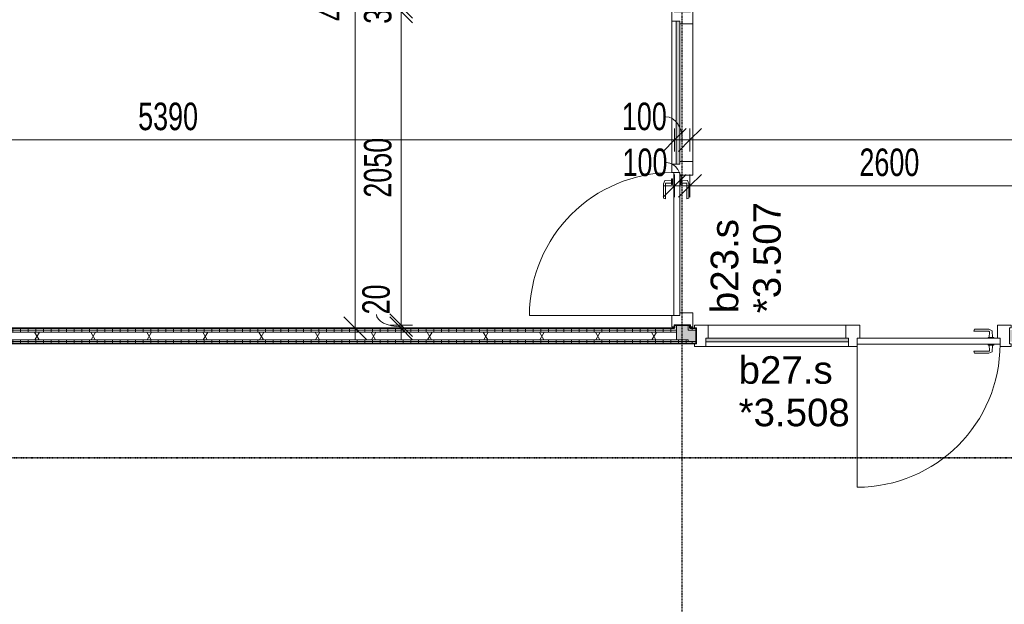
# Model space of a CAD drawing. Header units: millimetres. Extents: x -80560 to 110805, y -11020 to 52719.
# Tile 15 of 145: x 35964 to 42400, y 16346 to 20166. Entities that reach past the tile are written whole.
import ezdxf

# ---------------------------------------------------------------- set-up
doc = ezdxf.new("R2010")
doc.units = ezdxf.units.MM
doc.linetypes.add('CENTER2', pattern=[20, 8, -4, 4, -4])
doc.linetypes.add('DASHDOT2', pattern=[8, 4, -2, 0, -2])
for name, color, linetype, lineweight in [('A-ANNO-DIMS', 211, 'Continuous', 9), ('A-ANNO-DIMS-100', 211, 'Continuous', 9), ('A-DOOR', 31, 'Continuous', 18), ('A-GLAZ', 151, 'Continuous', 18), ('A-GLAZ-IDEN', 152, 'Continuous', 18), ('A-WALL', 113, 'Continuous', 35), ('A-WALL-PATT', 111, 'Continuous', 35), ('G-ANNO-SYMB', 111, 'Continuous', 9), ('I-WALL', 2, 'Continuous', 18), ('S-GRID', 1, 'Continuous', 9)]:
    doc.layers.add(name, color=color, linetype=linetype, lineweight=lineweight)
doc.styles.add('Arial', font='arial.ttf', dxfattribs={"height": 180})
doc.styles.add('Arial_5', font='arial.ttf', dxfattribs={"width": 0.7, "height": 180})
doc.dimstyles.new('n3o_1_8', dxfattribs={"dimscale": 304.8, "dimtxt": 183.646692, "dimasz": 0.492126, "dimexe": 0.246063, "dimexo": 0.0625, "dimgap": 0.032808, "dimtad": 1, "dimdec": 0, "dimdsep": 46, "dimtxsty": 'Arial_5', "dimblk1": 'OBLIQUE', "dimblk2": 'OBLIQUE', "dimsah": 1, "dimcen": 0.09, "dimdle": 0.246063, "dimazin": 0, "dimtfac": 1, "dimtdec": 4, "dimtix": 1, "dimtmove": 0, "dimatfit": 3, "dimfxl": 0.246063, "dimfxlon": 1, "dimtvp": 1, "dimtolj": 1, "dimtzin": 0, "dimarcsym": 2})
doc.dimstyles.new('n3o_1_8_1', dxfattribs={"dimscale": 304.8, "dimtxt": 183.646692, "dimasz": 0.492126, "dimexe": 0.246063, "dimexo": 0.0625, "dimgap": 0.032808, "dimtad": 1, "dimdec": 0, "dimdsep": 46, "dimtxsty": 'Arial_5', "dimblk1": 'OBLIQUE', "dimblk2": 'OBLIQUE', "dimsah": 1, "dimcen": 0.09, "dimdle": 0.246063, "dimazin": 0, "dimtfac": 1, "dimtdec": 4, "dimtix": 1, "dimtmove": 1, "dimatfit": 3, "dimfxl": 0.246063, "dimfxlon": 1, "dimtvp": 1, "dimtolj": 1, "dimtzin": 0, "dimarcsym": 2})
doc.dimstyles.new('n3o_1_8_2', dxfattribs={"dimscale": 304.8, "dimtxt": 183.646692, "dimasz": 0.492126, "dimexe": 0.246063, "dimexo": 0.0625, "dimgap": 0.032808, "dimtad": 1, "dimdec": 0, "dimdsep": 46, "dimtxsty": 'Arial_5', "dimblk1": 'OBLIQUE', "dimblk2": 'OBLIQUE', "dimsah": 1, "dimcen": 0.09, "dimdle": 0.246063, "dimazin": 0, "dimtfac": 1, "dimtdec": 4, "dimtix": 1, "dimtmove": 2, "dimatfit": 3, "dimfxl": 0.246063, "dimfxlon": 1, "dimtvp": 1, "dimtolj": 1, "dimtzin": 0, "dimarcsym": 2})
doc.dimstyles.new('n3o_1_8_3', dxfattribs={"dimscale": 304.8, "dimtxt": 183.646692, "dimasz": 0.492126, "dimexe": 0.246063, "dimexo": 0.0625, "dimgap": 0.032808, "dimtad": 1, "dimdec": 0, "dimdsep": 46, "dimtxsty": 'Arial_5', "dimblk1": 'OBLIQUE', "dimblk2": 'OBLIQUE', "dimsah": 1, "dimcen": 0.09, "dimdle": 0.246063, "dimazin": 0, "dimtfac": 1, "dimtdec": 4, "dimtix": 1, "dimtmove": 0, "dimatfit": 3, "dimfxl": 0.246063, "dimfxlon": 1, "dimtvp": 1, "dimtolj": 1, "dimtzin": 0, "dimarcsym": 2})
pattern_1 = [(360, (40244.82, 19175), (2e-13, 50), [])]
pattern_2 = [(90, (37569.82, 18050), (-50, 2e-13), [])]
pattern_3 = [(270, (45059.82, 18150), (50, 2e-13), [])]

# ---------------------------------------------------------------- blocks, each defined once
blk = doc.blocks.new('32_n3o_deur_enkel met zijlicht - 90x139_17_K_930_2410x2070_deur glasstrook-33349586-DO_03 derde verdieping')
at = {"layer": 'A-GLAZ'}
for p, q in [((-1035, 70), (-945, 70)), ((-1035, 53), (-1035, 70)), ((-945, 70), (-945, -15)), ((-45, 70), (-945, 70)), ((-45, 70), (45, 70)), ((-45, -15), (-45, 70)), ((45, 70), (45, -15)), ((945, 70), (1035, 70)), ((945, -15), (945, 70)), ((1035, 70), (1035, 53)), ((-1023, 53), (-1035, 53)), ((-1023, -52), (-1023, 53)), ((1023, 53), (1023, -52)), ((1035, 53), (1023, 53)), ((-1035, -52), (-1023, -52)), ((-1035, -69), (-1035, -52)), ((-962, -39), (-962, -69)), ((-28, -69), (-28, -39)), ((28, -55), (28, -69)), ((962, -69), (962, -55)), ((1023, -52), (1035, -52)), ((1035, -52), (1035, -69)), ((-962, -69), (-1035, -69)), ((-962, -69), (-28, -69)), ((28, -69), (-28, -69)), ((1035, -69), (962, -69))]:
    blk.add_line(p, q, dxfattribs=at)
blk = doc.blocks.new('30_n3o_raam_vast - 24mm-31742711-DO_03 derde verdieping')
at = {"layer": 'A-DOOR'}
blk.add_hatch(color=256, dxfattribs=at).paths.add_polyline_path([(0, 0), (-934, 0), (-934, -24), (0, -24)], flags=0)
for p, q in [((-934, -24), (-934, 0)), ((-934, 0), (0, 0)), ((0, 0), (0, -24)), ((0, -24), (-934, -24))]:
    blk.add_line(p, q, dxfattribs=at)
blk = doc.blocks.new('30_n3o_deur_dicht - 40mm_draai_LS-31987325-DO_03 derde verdieping')
at = {"layer": 'A-DOOR'}
for p, q in [((-934, -40), (-934, 0)), ((-934, 0), (0, 0)), ((0, 0), (0, -40)), ((0, -40), (-934, -40))]:
    blk.add_line(p, q, dxfattribs=at)
blk = doc.blocks.new('30_n3o_beslag_deurkruk_met_schild - std-887349-DO_03 derde verdieping')
at = {"layer": 'A-DOOR'}
for p, q in [((18.5, 5), (-18.5, 5)), ((-18.5, 5), (-18.5, 0)), ((-10, 5), (-7.8, 48.4)), ((-7.8, 48.4), (12.7, 58)), ((8.3, 39.7), (10, 5)), ((12.7, 58), (108, 58)), ((111, 45), (13.3, 45)), ((18.5, 0), (18.5, 5)), ((108, 58), (111, 45))]:
    blk.add_line(p, q, dxfattribs=at)
at = {"layer": 'A-DOOR', "flags": 128}
blk.add_lwpolyline([(13.3, 45), (11.3, 44.6), (9.6, 43.4), (8.6, 41.7), (8.3, 39.7)], dxfattribs=at)
blk = doc.blocks.new('30_n3o_beslag_deurkruk_met_schild - std-V215-DO_03 derde verdieping')
at = {"layer": 'A-DOOR'}
for p, q in [((18.5, 0), (-18.5, 0)), ((-18.5, 0), (-18.5, -5)), ((18.5, -5), (18.5, 0)), ((-18.5, -5), (18.5, -5)), ((-7.8, -48.4), (-10, -5)), ((12.7, -58), (-7.8, -48.4)), ((10, -5), (8.3, -39.7)), ((108, -58), (12.7, -58)), ((13.3, -45), (111, -45)), ((111, -45), (108, -58))]:
    blk.add_line(p, q, dxfattribs=at)
at = {"layer": 'A-DOOR', "flags": 128}
blk.add_lwpolyline([(8.3, -39.7), (8.6, -41.7), (9.6, -43.4), (11.3, -44.6), (13.3, -45)], dxfattribs=at)
blk = doc.blocks.new('00_n3o_symbool_swingangle - std-31756284-DO_03 derde verdieping')
at = {"layer": 'A-DOOR'}
blk.add_line((-415, 10), (-415, 944), dxfattribs=at)
blk.add_arc((-415, 10), 934, 360, 90, dxfattribs=at)
blk = doc.blocks.new('32_n3o_deur_enkel met zijlicht - 90x139_17_K_930_2410x2070_deur glasstrook 2-34230110-DO_03 derde verdieping')
at = {"layer": 'A-GLAZ'}
for p, q in [((-1035, 70), (-945, 70)), ((-1035, 53), (-1035, 70)), ((-945, 70), (-945, -15)), ((-45, 70), (-945, 70)), ((-45, 70), (45, 70)), ((-45, -15), (-45, 70)), ((45, 70), (45, -15)), ((945, 70), (1035, 70)), ((945, -15), (945, 70)), ((1035, 70), (1035, 53)), ((-1023, 53), (-1035, 53)), ((-1023, -52), (-1023, 53)), ((1023, 53), (1023, -52)), ((1035, 53), (1023, 53)), ((-1035, -52), (-1023, -52)), ((-1035, -69), (-1035, -52)), ((-962, -39), (-962, -69)), ((-28, -69), (-28, -39)), ((28, -55), (28, -69)), ((962, -69), (962, -55)), ((1023, -52), (1035, -52)), ((1035, -52), (1035, -69)), ((-962, -69), (-1035, -69)), ((-962, -69), (-28, -69)), ((28, -69), (-28, -69)), ((1035, -69), (962, -69))]:
    blk.add_line(p, q, dxfattribs=at)
blk = doc.blocks.new('30_n3o_deur_dicht - 40mm_draai_RS-34230111-DO_03 derde verdieping')
at = {"layer": 'A-DOOR'}
for p, q in [((-934, -40), (-934, 0)), ((-934, 0), (0, 0)), ((0, 0), (0, -40)), ((0, -40), (-934, -40))]:
    blk.add_line(p, q, dxfattribs=at)
blk = doc.blocks.new('30_n3o_beslag_deurkruk_met_schild - std-875116-DO_03 derde verdieping')
at = {"layer": 'A-DOOR'}
for p, q in [((-18.5, 0), (-18.5, -5)), ((18.5, -5), (18.5, 0)), ((-18.5, -5), (18.5, -5)), ((-7.8, -48.4), (-10, -5)), ((12.7, -58), (-7.8, -48.4)), ((10, -5), (8.3, -39.7)), ((108, -58), (12.7, -58)), ((13.3, -45), (111, -45)), ((111, -45), (108, -58))]:
    blk.add_line(p, q, dxfattribs=at)
at = {"layer": 'A-DOOR', "flags": 128}
blk.add_lwpolyline([(8.3, -39.7), (8.6, -41.7), (9.6, -43.4), (11.3, -44.6), (13.3, -45)], dxfattribs=at)
blk = doc.blocks.new('00_n3o_symbool_swingangle - std-31742550-DO_03 derde verdieping')
at = {"layer": 'A-DOOR'}
blk.add_line((-415, 0), (-415, -934), dxfattribs=at)
blk.add_arc((-415, 0), 934, 270, 0, dxfattribs=at)
blk = doc.blocks.new('DIMBLOCK246-DO_03 derde verdieping')
at = {"layer": 'A-ANNO-DIMS-100'}
for p, q in [((34855.3, 19380.5), (34930.3, 19455.5)), ((34855.3, 19455.5), (34855.3, 19305.5)), ((34855.3, 19380.5), (34855.3, 19455.5)), ((40244.8, 19380.5), (40319.8, 19455.5)), ((40244.8, 19455.5), (40244.8, 19305.5)), ((40244.8, 19380.5), (40244.8, 19455.5)), ((34780.3, 19380.5), (40244.8, 19380.5)), ((34855.3, 19380.5), (34780.3, 19305.5)), ((40244.8, 19380.5), (40169.8, 19305.5))]:
    blk.add_line(p, q, dxfattribs=at)
at = {"layer": 'A-ANNO-DIMS-100', "color": 0, "insert": (36737.9, 19624.2), "char_height": 180, "width": 461.094, "attachment_point": 1, "line_spacing_factor": 0.941778, "style": 'Arial_5'}
blk.add_mtext('5390', dxfattribs=at)
blk = doc.blocks.new('_Oblique')
at = {"color": 0, "linetype": 'ByBlock', "lineweight": -2}
blk.add_line((-0.5, -0.5), (0.5, 0.5), dxfattribs=at)
blk = doc.blocks.new('DIMBLOCK247-DO_03 derde verdieping')
at = {"layer": 'A-ANNO-DIMS-100'}
for p, q in [((40244.8, 19380.5), (40319.8, 19455.5)), ((40244.8, 19455.5), (40244.8, 19305.5)), ((40244.8, 19380.5), (40244.8, 19455.5)), ((40344.8, 19380.5), (40419.8, 19455.5)), ((40344.8, 19455.5), (40344.8, 19305.5)), ((40344.8, 19380.5), (40344.8, 19455.5)), ((40244.8, 19380.5), (40169.8, 19305.5)), ((40244.8, 19380.5), (40344.8, 19380.5)), ((40344.8, 19380.5), (40269.8, 19305.5))]:
    blk.add_line(p, q, dxfattribs=at)
blk.add_ellipse((40188.2, 19380.5), major_axis=(0, 151.3), ratio=0.704529, start_param=4.712389, end_param=6.283185, dxfattribs=at)
at = {"layer": 'A-ANNO-DIMS-100', "color": 0, "insert": (39900.1, 19624.2), "char_height": 180, "width": 345.821, "attachment_point": 1, "line_spacing_factor": 0.941778, "style": 'Arial_5'}
blk.add_mtext('100', dxfattribs=at)
blk = doc.blocks.new('DIMBLOCK248-DO_03 derde verdieping')
at = {"layer": 'A-ANNO-DIMS-100'}
for p, q in [((40344.8, 19380.5), (40419.8, 19455.5)), ((40344.8, 19455.5), (40344.8, 19305.5)), ((40344.8, 19380.5), (40344.8, 19455.5)), ((47144.8, 19380.5), (47219.8, 19455.5)), ((47144.8, 19455.5), (47144.8, 19305.5)), ((47144.8, 19380.5), (47144.8, 19455.5)), ((40344.8, 19380.5), (40269.8, 19305.5)), ((40344.8, 19380.5), (47144.8, 19380.5)), ((47144.8, 19380.5), (47069.8, 19305.5))]:
    blk.add_line(p, q, dxfattribs=at)
at = {"layer": 'A-ANNO-DIMS-100', "color": 0, "insert": (43552.7, 19624.2), "char_height": 180, "width": 461.094, "attachment_point": 1, "line_spacing_factor": 0.941778, "style": 'Arial_5'}
blk.add_mtext('6800', dxfattribs=at)
blk = doc.blocks.new('DIMBLOCK266-DO_03 derde verdieping')
at = {"layer": 'A-ANNO-DIMS-100'}
for p, q in [((40244.8, 19080.5), (40319.8, 19155.5)), ((40244.8, 19155.5), (40244.8, 19005.5)), ((40244.8, 19080.5), (40244.8, 19155.5)), ((40344.8, 19080.5), (40419.8, 19155.5)), ((40344.8, 19155.5), (40344.8, 19005.5)), ((40344.8, 19080.5), (40344.8, 19155.5)), ((40169.8, 19080.5), (40344.8, 19080.5)), ((40244.8, 19080.5), (40169.8, 19005.5)), ((40344.8, 19080.5), (40269.8, 19005.5))]:
    blk.add_line(p, q, dxfattribs=at)
blk.add_ellipse((40192.4, 19080.5), major_axis=(0, 151.3), ratio=0.677372, start_param=4.712389, end_param=6.283185, dxfattribs=at)
at = {"layer": 'A-ANNO-DIMS-100', "color": 0, "insert": (39904.2, 19324.2), "char_height": 180, "width": 345.821, "attachment_point": 1, "line_spacing_factor": 0.941778, "style": 'Arial_5'}
blk.add_mtext('100', dxfattribs=at)
blk = doc.blocks.new('DIMBLOCK267-DO_03 derde verdieping')
at = {"layer": 'A-ANNO-DIMS-100'}
for p, q in [((40344.8, 19080.5), (40419.8, 19155.5)), ((40344.8, 19155.5), (40344.8, 19005.5)), ((40344.8, 19080.5), (40344.8, 19155.5)), ((42944.8, 19080.5), (43019.8, 19155.5)), ((42944.8, 19005.5), (42944.8, 19155.5)), ((40344.8, 19080.5), (40269.8, 19005.5)), ((40344.8, 19080.5), (42944.8, 19080.5)), ((42944.8, 19080.5), (42869.8, 19005.5)), ((42944.8, 19080.5), (42944.8, 19005.5))]:
    blk.add_line(p, q, dxfattribs=at)
at = {"layer": 'A-ANNO-DIMS-100', "color": 0, "insert": (41452.7, 19324.2), "char_height": 180, "width": 461.094, "attachment_point": 1, "line_spacing_factor": 0.941778, "style": 'Arial_5'}
blk.add_mtext('2600', dxfattribs=at)
blk = doc.blocks.new('DIMBLOCK477-DO_03 derde verdieping')
at = {"layer": 'A-ANNO-DIMS-100'}
for p, q in [((38157.3, 22550), (38082.3, 22625)), ((38157.3, 18075), (38157.3, 22625)), ((38082.3, 22550), (38232.3, 22550)), ((38157.3, 22550), (38082.3, 22550)), ((38157.3, 22550), (38232.3, 22475)), ((38157.3, 18150), (38082.3, 18225)), ((38082.3, 18150), (38232.3, 18150)), ((38157.3, 18150), (38082.3, 18150)), ((38157.3, 18150), (38232.3, 18075))]:
    blk.add_line(p, q, dxfattribs=at)
at = {"layer": 'A-ANNO-DIMS-100', "color": 0, "insert": (37913.6, 20157.9), "char_height": 180, "width": 461.094, "attachment_point": 1, "rotation": 90, "line_spacing_factor": 0.941778, "style": 'Arial_5'}
blk.add_mtext('4400', dxfattribs=at)
blk = doc.blocks.new('DIMBLOCK479-DO_03 derde verdieping')
at = {"layer": 'A-ANNO-DIMS-100'}
for p, q in [((38457.3, 20250), (38382.3, 20325)), ((38457.3, 20220), (38382.3, 20295)), ((38532.3, 20250), (38382.3, 20250)), ((38532.3, 20220), (38382.3, 20220)), ((38457.3, 20250), (38457.3, 20220)), ((38457.3, 20250), (38532.3, 20175)), ((38457.3, 20250), (38532.3, 20250)), ((38457.3, 20220), (38532.3, 20145)), ((38457.3, 20220), (38532.3, 20220))]:
    blk.add_line(p, q, dxfattribs=at)
at = {"layer": 'A-ANNO-DIMS-100', "color": 0, "insert": (38213.6, 20138.9), "char_height": 180, "width": 230.547, "attachment_point": 1, "rotation": 90, "line_spacing_factor": 0.941778, "style": 'Arial_5'}
blk.add_mtext('30', dxfattribs=at)
blk = doc.blocks.new('DIMBLOCK480-DO_03 derde verdieping')
at = {"layer": 'A-ANNO-DIMS-100'}
for p, q in [((38457.3, 20220), (38382.3, 20295)), ((38532.3, 20220), (38382.3, 20220)), ((38457.3, 20220), (38457.3, 18170)), ((38457.3, 20220), (38532.3, 20145)), ((38457.3, 20220), (38532.3, 20220)), ((38457.3, 18170), (38382.3, 18245)), ((38532.3, 18170), (38382.3, 18170)), ((38457.3, 18170), (38532.3, 18095)), ((38457.3, 18170), (38532.3, 18170))]:
    blk.add_line(p, q, dxfattribs=at)
at = {"layer": 'A-ANNO-DIMS-100', "color": 0, "insert": (38213.6, 19002.9), "char_height": 180, "width": 461.094, "attachment_point": 1, "rotation": 90, "line_spacing_factor": 0.941778, "style": 'Arial_5'}
blk.add_mtext('2050', dxfattribs=at)
blk = doc.blocks.new('DIMBLOCK481-DO_03 derde verdieping')
at = {"layer": 'A-ANNO-DIMS-100'}
for p, q in [((38457.3, 18170), (38382.3, 18245)), ((38457.3, 18150), (38382.3, 18225)), ((38532.3, 18170), (38382.3, 18170)), ((38532.3, 18150), (38382.3, 18150)), ((38457.3, 18170), (38457.3, 18075)), ((38457.3, 18170), (38532.3, 18095)), ((38457.3, 18170), (38532.3, 18170)), ((38457.3, 18150), (38532.3, 18075)), ((38457.3, 18150), (38532.3, 18150))]:
    blk.add_line(p, q, dxfattribs=at)
blk.add_ellipse((38457.3, 18240.1), major_axis=(162, 0), ratio=0.494222, start_param=3.141593, end_param=4.712389, dxfattribs=at)
at = {"layer": 'A-ANNO-DIMS-100', "color": 0, "insert": (38202.9, 18240.1), "char_height": 180, "width": 230.547, "attachment_point": 1, "rotation": 90, "line_spacing_factor": 0.941778, "style": 'Arial_5'}
blk.add_mtext('20', dxfattribs=at)

msp = doc.modelspace()

# ---------------------------------------------------------------- hatches: boundary and pattern name
at = {"layer": 'A-WALL-PATT', "lineweight": 18}
h = msp.add_hatch(dxfattribs=at)
h.set_pattern_fill('FP_28', color=256, angle=90, style=0, pattern_type=2)
h.set_pattern_definition(pattern_1)
h.paths.add_polyline_path([(40257.3, 18137.5), (40257.3, 18170), (40244.8, 18170), (40244.8, 18137.5)], flags=0)
h.paths.add_polyline_path([(40244.8, 20220), (40257.3, 20220), (40257.3, 20300), (40244.8, 20300), (40244.8, 20253.5)], flags=0)
at = {"layer": 'A-WALL-PATT', "lineweight": 5}
h = msp.add_hatch(color=256, dxfattribs=at)
h.paths.add_polyline_path([(40257.3, 18075), (40332.3, 18075), (40332.3, 18170), (40257.3, 18170), (40257.3, 18087.3)], flags=0)
h.paths.add_polyline_path([(40257.3, 20220), (40332.3, 20220), (40332.3, 20300), (40257.3, 20300), (40257.3, 20253.5)], flags=0)
at = {"layer": 'A-WALL-PATT', "lineweight": 18}
h = msp.add_hatch(dxfattribs=at)
h.set_pattern_fill('FP_28', color=256, angle=90, style=0, pattern_type=2)
h.set_pattern_definition(pattern_1)
h.paths.add_polyline_path([(40344.8, 18137.5), (40344.8, 18170), (40332.3, 18170), (40332.3, 18137.5)], flags=0)
h.paths.add_polyline_path([(40332.3, 20220), (40344.8, 20220), (40344.8, 20300), (40332.3, 20300), (40332.3, 20253.5)], flags=0)
h = msp.add_hatch(dxfattribs=at)
h.set_pattern_fill('FP_40', color=256, angle=90, style=0, pattern_type=2)
h.set_pattern_definition(pattern_2)
h.paths.add_polyline_path([(40244.8, 18137.5), (40244.8, 18150), (34894.8, 18150), (34894.8, 18137.5), (40120.5, 18137.5)], flags=0)
h = msp.add_hatch(dxfattribs=at)
h.set_pattern_fill('FP_79', color=256, angle=-270, style=0, pattern_type=2)
h.set_pattern_definition(pattern_3)
h.paths.add_polyline_path([(48954.8, 18137.5), (49724.8, 18137.5), (49724.8, 18150), (48954.8, 18150)], flags=0)
h.paths.add_polyline_path([(46581.3, 18137.5), (46904.8, 18137.5), (46904.8, 18150), (45694.8, 18150), (45694.8, 18137.5)], flags=0)
h.paths.add_polyline_path([(43644.8, 18137.5), (43644.8, 18150), (42434.8, 18150), (42434.8, 18137.5), (43057.3, 18137.5)], flags=0)
h.paths.add_polyline_path([(40384.8, 18137.5), (40384.8, 18150), (40344.8, 18150), (40344.8, 18137.5)], flags=0)
h = msp.add_hatch(dxfattribs=at)
h.set_pattern_fill('FP_40', color=256, angle=90, style=0, pattern_type=2)
h.set_pattern_definition(pattern_2)
h.paths.add_polyline_path([(40257.3, 18125), (40257.3, 18137.5), (34894.8, 18137.5), (34894.8, 18125), (40244.8, 18125)], flags=0)
h = msp.add_hatch(dxfattribs=at)
h.set_pattern_fill('FP_2', color=256, style=0, pattern_type=2)
h.set_pattern_definition([(60, (24894.82, 0), (-274.963, 158.75), []), (120, (24894.82, 0), (-274.963, -158.75), [])])
h.paths.add_polyline_path([(40257.3, 18075), (40257.3, 18125), (34894.8, 18125), (34894.8, 18075), (40244.8, 18075)], flags=0)
at = {"layer": 'A-WALL-PATT', "lineweight": 5}
h = msp.add_hatch(color=256, dxfattribs=at)
h.paths.add_polyline_path([(49737.3, 18062.5), (49737.3, 18137.5), (48954.8, 18137.5), (48954.8, 18062.5), (49724.8, 18062.5)], flags=0)
h.paths.add_polyline_path([(46581.3, 18062.5), (46904.8, 18062.5), (46904.8, 18137.5), (45694.8, 18137.5), (45694.8, 18062.5)], flags=0)
h.paths.add_polyline_path([(43644.8, 18062.5), (43644.8, 18137.5), (42434.8, 18137.5), (42434.8, 18062.5), (43057.3, 18062.5)], flags=0)
h.paths.add_polyline_path([(40344.8, 18062.5), (40384.8, 18062.5), (40384.8, 18137.5), (40332.3, 18137.5), (40332.3, 18062.5)], flags=0)
at = {"layer": 'A-WALL-PATT', "lineweight": 18}
h = msp.add_hatch(dxfattribs=at)
h.set_pattern_fill('FP_40', color=256, angle=90, style=0, pattern_type=2)
h.set_pattern_definition(pattern_2)
h.paths.add_polyline_path([(40244.8, 18062.5), (40332.3, 18062.5), (40332.3, 18075), (34894.8, 18075), (34894.8, 18062.5), (40120.5, 18062.5)], flags=0)
h = msp.add_hatch(dxfattribs=at)
h.set_pattern_fill('FP_40', color=256, angle=90, style=0, pattern_type=2)
h.set_pattern_definition(pattern_2)
h.paths.add_polyline_path([(39533.2, 18050), (40344.8, 18050), (40344.8, 18062.5), (34894.8, 18062.5), (34894.8, 18050), (37183.8, 18050)], flags=0)
h = msp.add_hatch(dxfattribs=at)
h.set_pattern_fill('FP_79', color=256, angle=-270, style=0, pattern_type=2)
h.set_pattern_definition(pattern_3)
h.paths.add_polyline_path([(49724.8, 18050), (49812.3, 18050), (49812.3, 18062.5), (48954.8, 18062.5), (48954.8, 18050), (49518, 18050)], flags=0)
h.paths.add_polyline_path([(46581.3, 18050), (46904.8, 18050), (46904.8, 18062.5), (45694.8, 18062.5), (45694.8, 18050)], flags=0)
h.paths.add_polyline_path([(43044.8, 18050), (43644.8, 18050), (43644.8, 18062.5), (43032.3, 18062.5), (43032.3, 18050)], flags=0)
h.paths.add_polyline_path([(42944.8, 18050), (42957.3, 18050), (42957.3, 18062.5), (42434.8, 18062.5), (42434.8, 18050), (42469.9, 18050)], flags=0)
h.paths.add_polyline_path([(40344.8, 18050), (40384.8, 18050), (40384.8, 18062.5), (40344.8, 18062.5)], flags=0)

# ---------------------------------------------------------------- linework, layer by layer
at = {"layer": 'A-WALL', "lineweight": 18}
for p, q in [((40257.3, 18170), (40257.3, 18075)), ((40332.3, 18170), (40332.3, 18137.5)), ((34894.8, 18137.5), (40257.3, 18137.5)), ((34894.8, 18125), (40257.3, 18125)), ((40384.8, 18137.5), (40332.3, 18137.5)), ((34894.8, 18075), (40332.3, 18075)), ((34894.8, 18062.5), (40384.8, 18062.5)), ((40332.3, 18062.5), (40332.3, 18075))]:
    msp.add_line(p, q, dxfattribs=at)
at = {"layer": 'G-ANNO-SYMB', "linetype": 'DASHDOT2', "lineweight": 35}
msp.add_line((33883.5, 17302.3), (90250.9, 17302.3), dxfattribs=at)
at = {"layer": 'I-WALL', "lineweight": 35}
for p, q in [((40244.8, 18150), (34894.8, 18150)), ((40344.8, 18170), (40244.8, 18170)), ((40244.8, 18170), (40244.8, 18150)), ((40344.8, 18150), (40344.8, 18170)), ((40384.8, 18150), (40344.8, 18150)), ((40384.8, 18050), (40384.8, 18150)), ((34894.8, 18050), (40384.8, 18050))]:
    msp.add_line(p, q, dxfattribs=at)
at = {"layer": 'S-GRID', "linetype": 'CENTER2', "lineweight": 25}
msp.add_line((40294.8, 4383.3), (40294.8, 52119.1), dxfattribs=at)

# ---------------------------------------------------------------- block references
at = {"layer": 'A-DOOR'}
for name, p, rotation in [('30_n3o_raam_vast - 24mm-31742711-DO_03 derde verdieping', (40279.8, 19223), 269.9999999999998), ('00_n3o_symbool_swingangle - std-31756284-DO_03 derde verdieping', (40239.8, 18648), 89.99999999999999), ('30_n3o_beslag_deurkruk_met_schild - std-V215-DO_03 derde verdieping', (40229.8, 19107), 270.0000000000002), ('30_n3o_deur_dicht - 40mm_draai_LS-31987325-DO_03 derde verdieping', (40279.8, 18233), 269.9999999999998), ('30_n3o_beslag_deurkruk_met_schild - std-887349-DO_03 derde verdieping', (40279.8, 19107), 269.9999999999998), ('30_n3o_beslag_deurkruk_met_schild - std-875116-DO_03 derde verdieping', (42311.8, 18085), 180), ('30_n3o_beslag_deurkruk_met_schild - std-887349-DO_03 derde verdieping', (42311.8, 18045), 180)]:
    msp.add_blockref(name, p, dxfattribs=dict(at, rotation=rotation))
for name, p in [('30_n3o_raam_vast - 24mm-31742711-DO_03 derde verdieping', (41381.8, 18085)), ('30_n3o_deur_dicht - 40mm_draai_RS-34230111-DO_03 derde verdieping', (42371.8, 18085)), ('00_n3o_symbool_swingangle - std-31742550-DO_03 derde verdieping', (41852.8, 18045))]:
    msp.add_blockref(name, p, dxfattribs=at)
at = {"layer": 'A-GLAZ', "rotation": 269.9999999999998}
msp.add_blockref('32_n3o_deur_enkel met zijlicht - 90x139_17_K_930_2410x2070_deur glasstrook-33349586-DO_03 derde verdieping', (40294.8, 19195), dxfattribs=at)
at = {"layer": 'A-GLAZ'}
msp.add_blockref('32_n3o_deur_enkel met zijlicht - 90x139_17_K_930_2410x2070_deur glasstrook 2-34230110-DO_03 derde verdieping', (41409.8, 18100), dxfattribs=at)

# ---------------------------------------------------------------- texts
at = {"layer": 'A-GLAZ-IDEN', "lineweight": 9, "char_height": 180, "attachment_point": 1, "rotation": 90, "style": 'Arial'}
for s, insert, width in [('*3.507', (40758.3, 18248.2), 865.822), ('b23.s', (40480.5, 18248.2), 729.536)]:
    msp.add_mtext(s, dxfattribs=dict(at, insert=insert, width=width))
at = {"layer": 'A-GLAZ-IDEN', "lineweight": 9, "char_height": 180, "attachment_point": 1, "style": 'Arial'}
for s, insert, width in [('b27.s', (40662.9, 17967.2), 729.536), ('*3.508', (40662.9, 17689.4), 865.822)]:
    msp.add_mtext(s, dxfattribs=dict(at, insert=insert, width=width))

# ---------------------------------------------------------------- dimensions: what is measured, and where the dimension line sits
at = {"layer": 'A-ANNO-DIMS'}
for base, p1, p2, override, picture, middle in [((38157.3, 22550), (38082.3, 18150), (38082.3, 22550), {"dimpost": '<>', "dimfxl": 4400}, 'DIMBLOCK477-DO_03 derde verdieping', (38055.4, 20350)), ((38457.3, 20220), (38532.3, 20250), (38532.3, 20220), {"dimpost": '<>', "dimfxl": 30}, 'DIMBLOCK479-DO_03 derde verdieping', (38355.3, 20235)), ((38457.3, 18170), (38532.3, 20220), (38532.3, 18170), {"dimpost": '<>', "dimfxl": 2050}, 'DIMBLOCK480-DO_03 derde verdieping', (38355.4, 19195))]:
    dim = msp.add_linear_dim(base=base, p1=p1, p2=p2, angle=90, dimstyle='n3o_1_8_3', override=override, dxfattribs=at)
    dim.commit()
    dim.dimension.update_dxf_attribs({"geometry": picture, "text_midpoint": middle})
for base, p1, p2, dimstyle, override, picture, middle in [((40244.8189632, 19380.5066917), (34855.3189632, 19455.5066917), (40244.8189632, 19455.5066917), 'n3o_1_8_2', {"dimpost": '<>', "dimfxl": 5389.5}, 'DIMBLOCK246-DO_03 derde verdieping', (36968.4351425, 19504.1880324)), ((40344.8, 19380.5), (40244.8, 19455.5), (40344.8, 19455.5), 'n3o_1_8_1', {"dimpost": '<>', "dimfxl": 100}, 'DIMBLOCK247-DO_03 derde verdieping', (40073, 19504.2)), ((40344.8, 19080.5), (40244.8, 19155.5), (40344.8, 19155.5), 'n3o_1_8_1', {"dimpost": '<>', "dimfxl": 100}, 'DIMBLOCK266-DO_03 derde verdieping', (40077.1, 19204.2))]:
    dim = msp.add_linear_dim(base=base, p1=p1, p2=p2, dimstyle=dimstyle, override=override, dxfattribs=at)
    dim.commit()
    dim.dimension.update_dxf_attribs({"geometry": picture, "text_midpoint": middle, "dimtype": 160})
for base, p1, p2, override, picture, middle in [((47144.8, 19380.5), (40344.8, 19455.5), (47144.8, 19455.5), {"dimpost": '<>', "dimfxl": 6800}, 'DIMBLOCK248-DO_03 derde verdieping', (43744.8, 19482.4)), ((42944.8, 19080.5), (40344.8, 19155.5), (42944.8, 19005.5), {"dimpost": '<>', "dimfxl": 2604.323329}, 'DIMBLOCK267-DO_03 derde verdieping', (41644.8, 19182.4))]:
    dim = msp.add_linear_dim(base=base, p1=p1, p2=p2, dimstyle='n3o_1_8', override=override, dxfattribs=at)
    dim.commit()
    dim.dimension.update_dxf_attribs({"geometry": picture, "text_midpoint": middle})
dim = msp.add_linear_dim(base=(38457.3, 18150), p1=(38532.3, 18170), p2=(38532.3, 18150), angle=90, dimstyle='n3o_1_8_1', override={"dimpost": '<>', "dimfxl": 20}, dxfattribs=at)
dim.commit()
dim.dimension.update_dxf_attribs({"geometry": 'DIMBLOCK481-DO_03 derde verdieping', "text_midpoint": (38322.9, 18355.3), "dimtype": 160, "text_rotation": 90})

doc.saveas('drawing.dxf')
